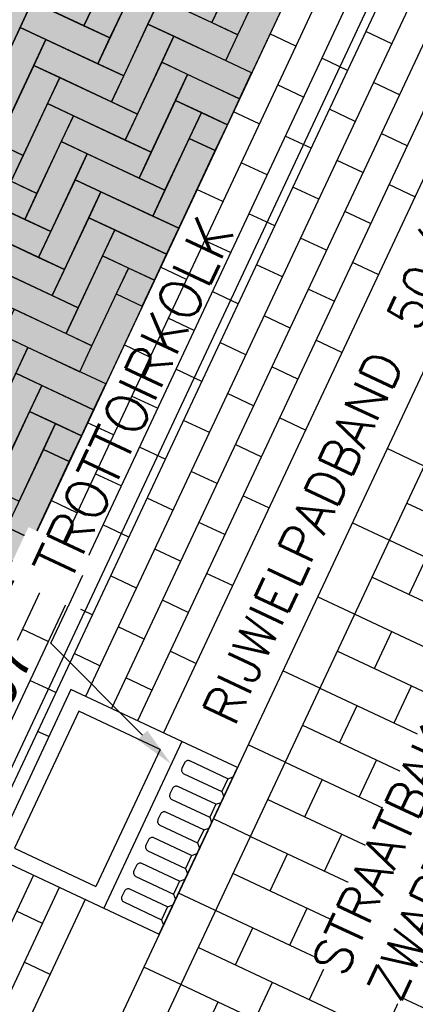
# Model space of a CAD drawing. Header units: metres. Extents: x 252743 to 254903, y 592696 to 593766.
# Tile 185 of 256: x 254467.719 to 254468.686, y 593461.027 to 593463.434. Entities that reach past the tile are written whole.
import ezdxf
from ezdxf import colors
from ezdxf.entities.mleader import LeaderData, LeaderLine
from ezdxf.math import Vec2, Vec3

# ---------------------------------------------------------------- set-up
doc = ezdxf.new("R2010")
doc.units = ezdxf.units.M
for name, color, linetype in [('B-WB-PROFIEL-TEKST 50', 8, 'Continuous'), ('N-WB-AANDUIDING PROFIEL', 4, 'Continuous'), ('N-WB-PROFIEL-ARC', 8, 'Continuous'), ('N-WB-PROFIEL-KOLK', 8, 'Continuous'), ('N-WB-PROFIEL-LIJN', 3, 'Continuous'), ('N-WB-PROFIEL-MAATVOERING', 7, 'Continuous')]:
    doc.layers.add(name, color=color, linetype=linetype)
doc.layers.add('N-WB-PROFIEL-HULP', color=6, linetype='Continuous', plot=False)
doc.styles.add('B_STANDAARD HOLLEMA', font='txt.shx', dxfattribs={"width": 0.8, "height": 1.8})
doc.styles.add('B_STANDARD 50', font='txt.shx', dxfattribs={"height": 0.09})
doc.styles.add('N_STANDARD 50', font='arial.ttf', dxfattribs={"height": 0.1})
doc.dimstyles.new('N_DIMENSION 50', dxfattribs={"dimtxt": 0.1, "dimasz": 0.1, "dimexe": 0.03125, "dimexo": 0.03125, "dimgap": 0.0625, "dimtad": 1, "dimzin": 3, "dimdsep": 46, "dimtxsty": 'N_STANDARD 50', "dimcen": 0, "dimazin": 3, "dimtfac": 1, "dimtix": 1, "dimtmove": 2, "dimatfit": 3, "dimfxl": 0.03125, "dimfxlon": 1, "dimtfill": 1, "dimtolj": 1, "dimtzin": 0, "dimarcsym": 0})
pattern_1 = [(64.86870962, (638453.279735, 180704.23473), (-0.0275030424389, 0.0348203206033), [0, -0.0396875])]

# ---------------------------------------------------------------- blocks, each defined once
blk = doc.blocks.new('A$C5188233F')
at = {"layer": 'N-WB-PROFIEL-KOLK', "ltscale": 0.2}
for points in [[(0.4382, -0.317), (0.4497, -0.0172), (0.4497, -0.0172), (0, 0), (-0.0115, -0.2998)], [(0.3998, -0.2755), (0.4082, -0.0557), (0.0384, -0.0415), (0.03, -0.2613)], [(0.3998, -0.2755), (0.03, -0.2613)], [(0.0178, -0.441), (0.0178, -0.441), (0.0074, -0.4506)], [(0.0523, -0.4423), (0.0178, -0.441)], [(0.0523, -0.4423), (0.0523, -0.4423), (0.062, -0.4527)], [(0.0869, -0.4437), (0.0869, -0.4437), (0.0766, -0.4533)], [(0.1215, -0.445), (0.0869, -0.4437)], [(0.1215, -0.445), (0.1215, -0.445), (0.1311, -0.4554)], [(0.1561, -0.4463), (0.1561, -0.4463), (0.1457, -0.4559)], [(0.1907, -0.4476), (0.1561, -0.4463)], [(0.1907, -0.4476), (0.1907, -0.4476), (0.2003, -0.458)], [(0.2253, -0.4489), (0.2253, -0.4489), (0.2149, -0.4586)], [(0.2599, -0.4503), (0.2253, -0.4489)], [(0.2599, -0.4503), (0.2599, -0.4503), (0.2695, -0.4606)], [(0.2945, -0.4516), (0.2945, -0.4516), (0.2841, -0.4612)], [(0.3291, -0.4529), (0.2945, -0.4516)], [(0.3291, -0.4529), (0.3291, -0.4529), (0.3387, -0.4633)], [(0.3637, -0.4542), (0.3637, -0.4542), (0.3533, -0.4639)], [(0.3982, -0.4556), (0.3637, -0.4542)], [(0.3982, -0.4556), (0.3982, -0.4556), (0.4079, -0.4659)]]:
    blk.add_lwpolyline(points, dxfattribs=at)
blk.add_lwpolyline([(0.4325, -0.4669), (0.4382, -0.317), (-0.0115, -0.2998), (-0.0172, -0.4497)], close=True, dxfattribs=at)
for points in [[(0.0523, -0.4423), (0.0562, -0.3404, 0.414214), (0.0466, -0.33), (0.032, -0.3295, 0.414214), (0.0217, -0.3391), (0.0178, -0.441)], [(0.1215, -0.445), (0.1254, -0.343, 0.414214), (0.1158, -0.3327), (0.1012, -0.3321, 0.414214), (0.0908, -0.3417), (0.0869, -0.4437)], [(0.1907, -0.4476), (0.1946, -0.3457, 0.414214), (0.185, -0.3353), (0.1704, -0.3348, 0.414214), (0.16, -0.3444), (0.1561, -0.4463)], [(0.2599, -0.4503), (0.2638, -0.3483, 0.414214), (0.2542, -0.338), (0.2396, -0.3374, 0.414214), (0.2292, -0.347), (0.2253, -0.4489)], [(0.3291, -0.4529), (0.333, -0.351, 0.414214), (0.3234, -0.3406), (0.3088, -0.3401, 0.414214), (0.2984, -0.3497), (0.2945, -0.4516)], [(0.3982, -0.4556), (0.4021, -0.3536, 0.414214), (0.3925, -0.3433), (0.3779, -0.3427, 0.414214), (0.3676, -0.3523), (0.3637, -0.4542)]]:
    blk.add_lwpolyline(points, format="xyb", dxfattribs=at)
blk = doc.blocks.new('*D123')
at = {"layer": 'Defpoints', "color": 0, "transparency": 16777216}
for p in [(254468.7912, 593463.994), (254466.681, 593459.4956), (254466.703, 593459.4852)]:
    blk.add_point(p, dxfattribs=at)
at = {"layer": 'N-WB-PROFIEL-MAATVOERING', "color": 0, "lineweight": -2, "transparency": 16777216}
for p, q in [((254468.8132, 593463.9836), (254468.8415, 593463.9704)), ((254468.7707, 593463.8931), (254466.7455, 593459.5758)), ((254466.703, 593459.4852), (254466.7313, 593459.472))]:
    blk.add_line(p, q, dxfattribs=at)
at = {"layer": 'N-WB-PROFIEL-MAATVOERING', "color": 0, "transparency": 16777216}
for points in [[(254468.7556, 593463.9002), (254468.7858, 593463.886), (254468.8132, 593463.9836)], [(254466.7304, 593459.5829), (254466.7605, 593459.5687), (254466.703, 593459.4852)]]:
    blk.add_solid(points, dxfattribs=at)
at = {"layer": 'N-WB-PROFIEL-MAATVOERING', "color": 0, "transparency": 16777216, "insert": (254467.6553, 593461.7827), "char_height": 0.1, "attachment_point": 5, "rotation": 64.8687, "style": 'N_STANDARD 50', "bg_fill": 3, "box_fill_scale": 1.1, "bg_fill_color": 256, "bg_fill_true_color": 13158600, "bg_fill_transparency": 0}
blk.add_mtext('\\A1;4.97', dxfattribs=at)

msp = doc.modelspace()

# ---------------------------------------------------------------- hatches: boundary and pattern name
at = {"layer": 'N-WB-PROFIEL-ARC'}
h = msp.add_hatch(dxfattribs=at)
h.set_pattern_fill('AR-HBONE', color=256, scale=0.001, angle=66.8687, style=0)
h.set_pattern_definition([(111.86870962, (638446.73581, 180890.67039), (-0.132132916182, 0.05644477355), [0.3048, -0.1016]), (201.86870962, (638446.69796, 180890.76468), (-0.132132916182, 0.05644477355), [0.3048, -0.1016])])
edge = h.paths.add_edge_path()
edge.add_arc((254467.1305, 593462.7731), 3.2527, -61.7494, 11.4871, ccw=False)
edge.add_line((254468.6701, 593459.9078), (254470.318, 593463.4208))

# ---------------------------------------------------------------- linework, layer by layer
for p, q in [((254469.2654, 593465.227), (254468.3942, 593463.3697)), ((254469.2654, 593465.227), (254468.3942, 593463.3697)), ((254469.32, 593465.1785), (254468.4576, 593463.34)), ((254469.32, 593465.1785), (254468.4576, 593463.34)), ((254469.3738, 593465.1284), (254468.5209, 593463.3103)), ((254469.3738, 593465.1284), (254468.5209, 593463.3103)), ((254469.4269, 593465.0767), (254468.5843, 593463.2805)), ((254469.4792, 593465.0233), (254468.6477, 593463.2508)), ((254469.4792, 593465.0233), (254468.6477, 593463.2508)), ((254467.3889, 593459.5307), (254469.789, 593464.6471)), ((254468.3942, 593463.3697), (254468.3308, 593463.3995)), ((254468.3942, 593463.3697), (254468.3308, 593463.3995)), ((254468.6289, 593463.3756), (254468.5655, 593463.4053)), ((254468.6289, 593463.3756), (254468.5655, 593463.4053)), ((254468.3942, 593463.3697), (254467.1456, 593460.708)), ((254468.3942, 593463.3697), (254467.1456, 593460.708)), ((254468.4576, 593463.34), (254467.209, 593460.6783)), ((254468.4576, 593463.34), (254467.209, 593460.6783)), ((254468.5209, 593463.3103), (254468.4576, 593463.34)), ((254468.5209, 593463.3103), (254468.4576, 593463.34)), ((254468.5209, 593463.3103), (254467.2723, 593460.6486)), ((254468.5209, 593463.3103), (254467.2723, 593460.6486)), ((254468.5843, 593463.2805), (254467.8803, 593461.7798)), ((254468.413, 593463.2449), (254468.3496, 593463.2747)), ((254468.413, 593463.2449), (254468.3496, 593463.2747)), ((254468.6477, 593463.2508), (254468.5843, 593463.2805)), ((254468.6477, 593463.2508), (254468.5843, 593463.2805)), ((254468.6477, 593463.2508), (254467.9437, 593461.75)), ((254468.6477, 593463.2508), (254467.9437, 593461.75)), ((254468.711, 593463.2211), (254468.007, 593461.7203)), ((254468.711, 593463.2211), (254468.007, 593461.7203)), ((254468.305, 593463.1796), (254468.2416, 593463.2093)), ((254468.305, 593463.1796), (254468.2416, 593463.2093)), ((254468.5397, 593463.1855), (254468.4763, 593463.2152)), ((254468.5397, 593463.1855), (254468.4763, 593463.2152)), ((254468.6665, 593463.126), (254468.6031, 593463.1558)), ((254468.6665, 593463.126), (254468.6031, 593463.1558)), ((254468.4317, 593463.1201), (254468.3684, 593463.1499)), ((254468.4317, 593463.1201), (254468.3684, 593463.1499)), ((254468.3238, 593463.0548), (254468.2604, 593463.0845)), ((254468.3238, 593463.0548), (254468.2604, 593463.0845)), ((254468.5585, 593463.0607), (254468.4951, 593463.0904)), ((254468.5585, 593463.0607), (254468.4951, 593463.0904)), ((254468.6852, 593463.0012), (254468.6219, 593463.031)), ((254468.6852, 593463.0012), (254468.6219, 593463.031)), ((254468.2158, 593462.9895), (254468.1524, 593463.0192)), ((254468.2158, 593462.9895), (254468.1524, 593463.0192)), ((254468.4505, 593462.9954), (254468.3871, 593463.0251)), ((254468.4505, 593462.9954), (254468.3871, 593463.0251)), ((254468.3426, 593462.93), (254468.2792, 593462.9598)), ((254468.3426, 593462.93), (254468.2792, 593462.9598)), ((254468.5773, 593462.9359), (254468.5139, 593462.9656)), ((254468.5773, 593462.9359), (254468.5139, 593462.9656)), ((254468.2346, 593462.8647), (254468.1712, 593462.8944)), ((254468.2346, 593462.8647), (254468.1712, 593462.8944)), ((254468.4693, 593462.8706), (254468.4059, 593462.9003)), ((254468.4693, 593462.8706), (254468.4059, 593462.9003)), ((254468.596, 593462.8111), (254468.5327, 593462.8408)), ((254468.596, 593462.8111), (254468.5327, 593462.8408)), ((254468.1266, 593462.7994), (254468.0632, 593462.8291)), ((254468.1266, 593462.7994), (254468.0632, 593462.8291)), ((254468.3613, 593462.8052), (254468.298, 593462.835)), ((254468.3613, 593462.8052), (254468.298, 593462.835)), ((254468.2534, 593462.7399), (254468.19, 593462.7696)), ((254468.2534, 593462.7399), (254468.19, 593462.7696)), ((254468.4881, 593462.7458), (254468.4247, 593462.7755)), ((254468.4881, 593462.7458), (254468.4247, 593462.7755)), ((254468.1454, 593462.6746), (254468.082, 593462.7043)), ((254468.1454, 593462.6746), (254468.082, 593462.7043)), ((254468.3801, 593462.6804), (254468.3167, 593462.7102)), ((254468.3801, 593462.6804), (254468.3167, 593462.7102)), ((254468.5069, 593462.621), (254468.4435, 593462.6507)), ((254468.5069, 593462.621), (254468.4435, 593462.6507)), ((254468.0374, 593462.6092), (254467.9741, 593462.639)), ((254468.0374, 593462.6092), (254467.9741, 593462.639)), ((254468.2721, 593462.6151), (254468.2088, 593462.6448)), ((254468.2721, 593462.6151), (254468.2088, 593462.6448)), ((254468.1642, 593462.5498), (254468.1008, 593462.5795)), ((254468.1642, 593462.5498), (254468.1008, 593462.5795)), ((254468.3989, 593462.5557), (254468.3355, 593462.5854)), ((254468.3989, 593462.5557), (254468.3355, 593462.5854)), ((254468.0562, 593462.4845), (254467.9928, 593462.5142)), ((254468.0562, 593462.4845), (254467.9928, 593462.5142)), ((254468.2909, 593462.4903), (254468.2276, 593462.5201)), ((254468.2909, 593462.4903), (254468.2276, 593462.5201)), ((254468.183, 593462.425), (254468.1196, 593462.4547)), ((254468.183, 593462.425), (254468.1196, 593462.4547)), ((254468.4177, 593462.4309), (254468.3543, 593462.4606)), ((254468.4177, 593462.4309), (254468.3543, 593462.4606)), ((254467.9482, 593462.4191), (254467.8849, 593462.4488)), ((254467.9482, 593462.4191), (254467.8849, 593462.4488)), ((254468.075, 593462.3597), (254468.0116, 593462.3894)), ((254468.075, 593462.3597), (254468.0116, 593462.3894)), ((254468.3097, 593462.3655), (254468.2463, 593462.3953)), ((254468.3097, 593462.3655), (254468.2463, 593462.3953)), ((254468.7079, 593462.3431), (254468.6173, 593462.3855)), ((254467.967, 593462.2943), (254467.9037, 593462.3241)), ((254467.967, 593462.2943), (254467.9037, 593462.3241)), ((254468.2017, 593462.3002), (254468.1384, 593462.3299)), ((254468.2017, 593462.3002), (254468.1384, 593462.3299)), ((254468.0938, 593462.2349), (254468.0304, 593462.2646)), ((254468.0938, 593462.2349), (254468.0304, 593462.2646)), ((254468.3285, 593462.2407), (254468.2651, 593462.2705)), ((254468.3285, 593462.2407), (254468.2651, 593462.2705)), ((254467.8591, 593462.229), (254467.7957, 593462.2587)), ((254467.8591, 593462.229), (254467.7957, 593462.2587)), ((254468.6657, 593462.2524), (254469.3899, 593461.9126)), ((254467.9858, 593462.1695), (254467.9224, 593462.1993)), ((254467.9858, 593462.1695), (254467.9224, 593462.1993)), ((254468.2205, 593462.1754), (254468.1572, 593462.2051)), ((254468.2205, 593462.1754), (254468.1572, 593462.2051)), ((254468.6229, 593462.162), (254468.5324, 593462.2045)), ((254468.6232, 593462.1619), (254469.3475, 593461.8221)), ((254467.8778, 593462.1042), (254467.8145, 593462.1339)), ((254467.8778, 593462.1042), (254467.8145, 593462.1339)), ((254468.1126, 593462.1101), (254468.0492, 593462.1398)), ((254468.1126, 593462.1101), (254468.0492, 593462.1398)), ((254468.6713, 593462.0289), (254468.7137, 593462.1194)), ((254467.7699, 593462.0389), (254467.7065, 593462.0686)), ((254467.7699, 593462.0389), (254467.7065, 593462.0686)), ((254468.0046, 593462.0448), (254467.9412, 593462.0745)), ((254468.0046, 593462.0448), (254467.9412, 593462.0745)), ((254468.2393, 593462.0506), (254468.1759, 593462.0804)), ((254468.2393, 593462.0506), (254468.1759, 593462.0804)), ((254468.5807, 593462.0713), (254469.305, 593461.7316)), ((254468.538, 593461.9809), (254468.4474, 593462.0234)), ((254467.8966, 593461.9794), (254467.8333, 593462.0092)), ((254467.8966, 593461.9794), (254467.8333, 593462.0092)), ((254468.1313, 593461.9853), (254468.068, 593462.015)), ((254468.1313, 593461.9853), (254468.068, 593462.015)), ((254468.5383, 593461.9808), (254469.2625, 593461.641)), ((254468.0234, 593461.92), (254467.96, 593461.9497)), ((254468.0234, 593461.92), (254467.96, 593461.9497)), ((254467.7887, 593461.9141), (254467.7253, 593461.9438)), ((254467.7887, 593461.9141), (254467.7253, 593461.9438)), ((254468.5863, 593461.8478), (254468.6288, 593461.9383)), ((254467.9154, 593461.8546), (254467.852, 593461.8844)), ((254467.9154, 593461.8546), (254467.852, 593461.8844)), ((254468.1501, 593461.8605), (254468.0867, 593461.8902)), ((254468.1501, 593461.8605), (254468.0867, 593461.8902)), ((254468.4958, 593461.8903), (254469.2201, 593461.5505)), ((254468.453, 593461.7999), (254468.3625, 593461.8423)), ((254467.8074, 593461.7893), (254467.7441, 593461.819)), ((254467.8074, 593461.7893), (254467.7441, 593461.819)), ((254468.0422, 593461.7952), (254467.9788, 593461.8249)), ((254468.0422, 593461.7952), (254467.9788, 593461.8249)), ((254468.6344, 593461.7148), (254468.6769, 593461.8053)), ((254468.4533, 593461.7997), (254469.1776, 593461.46)), ((254468.5014, 593461.6667), (254468.5439, 593461.7573)), ((254468.4108, 593461.7092), (254469.1351, 593461.3694)), ((254467.79, 593461.6815), (254467.7628, 593461.6942)), ((254467.79, 593461.6815), (254467.7628, 593461.6942)), ((254468.3681, 593461.6188), (254468.2776, 593461.6613)), ((254468.6824, 593461.5818), (254468.7249, 593461.6723)), ((254468.3684, 593461.6187), (254469.0926, 593461.2789)), ((254468.5494, 593461.5337), (254468.5919, 593461.6243)), ((254468.4164, 593461.4857), (254468.4589, 593461.5762)), ((254468.3259, 593461.5281), (254469.0502, 593461.1884)), ((254468.5975, 593461.4007), (254468.64, 593461.4913)), ((254468.2832, 593461.4377), (254468.1926, 593461.4802)), ((254468.4645, 593461.3527), (254468.507, 593461.4432)), ((254468.2834, 593461.4376), (254469.0077, 593461.0978)), ((254468.3315, 593461.3046), (254468.374, 593461.3951)), ((254468.241, 593461.3471), (254468.9652, 593461.0073)), ((254468.6456, 593461.2677), (254468.688, 593461.3582)), ((254467.7525, 593461.3426), (254467.3991, 593460.5891)), ((254467.7525, 593461.3426), (254467.3991, 593460.5891)), ((254467.8159, 593461.3129), (254467.4624, 593460.5594)), ((254467.8159, 593461.3129), (254467.4624, 593460.5594)), ((254468.1982, 593461.2567), (254468.1077, 593461.2991)), ((254468.5126, 593461.2197), (254468.555, 593461.3102)), ((254467.7746, 593461.2248), (254467.7112, 593461.2545)), ((254467.7746, 593461.2248), (254467.7112, 593461.2545)), ((254468.1985, 593461.2565), (254468.9228, 593460.9168)), ((254468.3796, 593461.1716), (254468.422, 593461.2621)), ((254468.2466, 593461.1235), (254468.289, 593461.2141)), ((254468.5606, 593461.0866), (254468.6031, 593461.1772)), ((254468.156, 593461.166), (254468.8803, 593460.8262)), ((254467.7934, 593461.1), (254467.73, 593461.1298)), ((254467.7934, 593461.1), (254467.73, 593461.1298)), ((254468.4276, 593461.0386), (254468.4701, 593461.1291)), ((254468.1133, 593461.0756), (254468.0227, 593461.1181)), ((254468.2946, 593460.9905), (254468.3371, 593461.0811)), ((254468.1136, 593461.0755), (254468.8378, 593460.7357)), ((254468.1616, 593460.9425), (254468.2041, 593461.033)), ((254468.6087, 593460.9536), (254468.6512, 593461.0442))]:
    msp.add_line(p, q, dxfattribs=at)
at = {"layer": 'N-WB-PROFIEL-ARC', "flags": 128}
for points in [[(254467.906, 593463.4828), (254467.7158, 593463.572), (254467.6861, 593463.5086), (254467.8762, 593463.4194)], [(254467.906, 593463.4828), (254467.7158, 593463.572), (254467.6861, 593463.5086), (254467.8762, 593463.4194)], [(254467.6861, 593463.5086), (254467.5969, 593463.3185), (254467.6603, 593463.2887), (254467.7495, 593463.4788)], [(254467.9396, 593463.3897), (254467.7495, 593463.4788), (254467.7198, 593463.4155), (254467.9099, 593463.3263)], [(254467.9396, 593463.3897), (254467.7495, 593463.4788), (254467.7198, 593463.4155), (254467.9099, 593463.3263)], [(254468.0327, 593463.4233), (254467.9435, 593463.2332), (254468.0069, 593463.2035), (254468.0961, 593463.3936)], [(254468.0327, 593463.4233), (254467.9435, 593463.2332), (254468.0069, 593463.2035), (254468.0961, 593463.3936)], [(254467.7198, 593463.4155), (254467.6306, 593463.2254), (254467.694, 593463.1956), (254467.7831, 593463.3857)], [(254467.9733, 593463.2966), (254467.7831, 593463.3857), (254467.7534, 593463.3224), (254467.9435, 593463.2332)], [(254467.9733, 593463.2966), (254467.7831, 593463.3857), (254467.7534, 593463.3224), (254467.9435, 593463.2332)], [(254467.7534, 593463.3224), (254467.6642, 593463.1323), (254467.7276, 593463.1025), (254467.8168, 593463.2926)], [(254468.0664, 593463.3302), (254467.9772, 593463.1401), (254468.0406, 593463.1104), (254468.1297, 593463.3005)], [(254468.0664, 593463.3302), (254467.9772, 593463.1401), (254468.0406, 593463.1104), (254468.1297, 593463.3005)], [(254468.0069, 593463.2035), (254467.8168, 593463.2926), (254467.7871, 593463.2293), (254467.9772, 593463.1401)], [(254468.0069, 593463.2035), (254467.8168, 593463.2926), (254467.7871, 593463.2293), (254467.9772, 593463.1401)], [(254467.7871, 593463.2293), (254467.6979, 593463.0391), (254467.7612, 593463.0094), (254467.8504, 593463.1995)], [(254468.0406, 593463.1104), (254467.8504, 593463.1995), (254467.8207, 593463.1362), (254468.0108, 593463.047)], [(254468.0406, 593463.1104), (254467.8504, 593463.1995), (254467.8207, 593463.1362), (254468.0108, 593463.047)], [(254467.7276, 593463.1025), (254467.5375, 593463.1917), (254467.5077, 593463.1283), (254467.6979, 593463.0391)], [(254467.7276, 593463.1025), (254467.5375, 593463.1917), (254467.5077, 593463.1283), (254467.6979, 593463.0391)], [(254467.8207, 593463.1362), (254467.7315, 593462.946), (254467.7949, 593462.9163), (254467.8841, 593463.1064)], [(254467.8207, 593463.1362), (254467.7315, 593462.946), (254467.7949, 593462.9163), (254467.8841, 593463.1064)], [(254468.0742, 593463.0173), (254467.8841, 593463.1064), (254467.8543, 593463.0431), (254468.0445, 593462.9539)], [(254467.7612, 593463.0094), (254467.5711, 593463.0986), (254467.5414, 593463.0352), (254467.7315, 593462.946)], [(254467.7612, 593463.0094), (254467.5711, 593463.0986), (254467.5414, 593463.0352), (254467.7315, 593462.946)], [(254467.8543, 593463.0431), (254467.7652, 593462.8529), (254467.8285, 593462.8232), (254467.9177, 593463.0133)], [(254467.8543, 593463.0431), (254467.7652, 593462.8529), (254467.8285, 593462.8232), (254467.9177, 593463.0133)], [(254468.1078, 593462.9242), (254467.9177, 593463.0133), (254467.888, 593462.95), (254468.0781, 593462.8608)], [(254468.1078, 593462.9242), (254467.9177, 593463.0133), (254467.888, 593462.95), (254468.0781, 593462.8608)], [(254467.7949, 593462.9163), (254467.6048, 593463.0055), (254467.575, 593462.9421), (254467.7652, 593462.8529)], [(254467.7949, 593462.9163), (254467.6048, 593463.0055), (254467.575, 593462.9421), (254467.7652, 593462.8529)], [(254467.888, 593462.95), (254467.7988, 593462.7598), (254467.8622, 593462.7301), (254467.9514, 593462.9202)], [(254467.888, 593462.95), (254467.7988, 593462.7598), (254467.8622, 593462.7301), (254467.9514, 593462.9202)], [(254467.8285, 593462.8232), (254467.6384, 593462.9124), (254467.6087, 593462.849), (254467.7988, 593462.7598)], [(254467.8285, 593462.8232), (254467.6384, 593462.9124), (254467.6087, 593462.849), (254467.7988, 593462.7598)], [(254468.0781, 593462.8608), (254467.9514, 593462.9202), (254467.9216, 593462.8569), (254468.0484, 593462.7974)], [(254468.0781, 593462.8608), (254467.9514, 593462.9202), (254467.9216, 593462.8569), (254468.0484, 593462.7974)], [(254467.9216, 593462.8569), (254467.8325, 593462.6667), (254467.8958, 593462.637), (254467.985, 593462.8271)], [(254467.9216, 593462.8569), (254467.8325, 593462.6667), (254467.8958, 593462.637), (254467.985, 593462.8271)], [(254467.8622, 593462.7301), (254467.6721, 593462.8193), (254467.6423, 593462.7559), (254467.8325, 593462.6667)], [(254467.8622, 593462.7301), (254467.6721, 593462.8193), (254467.6423, 593462.7559), (254467.8325, 593462.6667)], [(254468.0484, 593462.7974), (254467.985, 593462.8271), (254467.9553, 593462.7638), (254468.0187, 593462.734)], [(254468.0484, 593462.7974), (254467.985, 593462.8271), (254467.9553, 593462.7638), (254468.0187, 593462.734)], [(254467.8958, 593462.637), (254467.7057, 593462.7262), (254467.676, 593462.6628), (254467.8661, 593462.5736)], [(254467.8958, 593462.637), (254467.7057, 593462.7262), (254467.676, 593462.6628), (254467.8661, 593462.5736)], [(254467.676, 593462.6628), (254467.5868, 593462.4727), (254467.6502, 593462.443), (254467.7393, 593462.6331)], [(254467.676, 593462.6628), (254467.5868, 593462.4727), (254467.6502, 593462.443), (254467.7393, 593462.6331)], [(254467.9295, 593462.5439), (254467.7393, 593462.6331), (254467.7096, 593462.5697), (254467.8997, 593462.4805)], [(254467.9295, 593462.5439), (254467.7393, 593462.6331), (254467.7096, 593462.5697), (254467.8997, 593462.4805)], [(254467.7096, 593462.5697), (254467.6204, 593462.3796), (254467.6838, 593462.3499), (254467.773, 593462.54)], [(254467.7096, 593462.5697), (254467.6204, 593462.3796), (254467.6838, 593462.3499), (254467.773, 593462.54)], [(254467.8997, 593462.4805), (254467.773, 593462.54), (254467.7433, 593462.4766), (254467.87, 593462.4172)], [(254467.8997, 593462.4805), (254467.773, 593462.54), (254467.7433, 593462.4766), (254467.87, 593462.4172)], [(254467.7433, 593462.4766), (254467.6541, 593462.2865), (254467.7175, 593462.2568), (254467.8066, 593462.4469)], [(254467.7433, 593462.4766), (254467.6541, 593462.2865), (254467.7175, 593462.2568), (254467.8066, 593462.4469)], [(254467.87, 593462.4172), (254467.8066, 593462.4469), (254467.7769, 593462.3835), (254467.8403, 593462.3538)], [(254467.87, 593462.4172), (254467.8066, 593462.4469), (254467.7769, 593462.3835), (254467.8403, 593462.3538)], [(254467.7769, 593462.3835), (254467.6877, 593462.1934), (254467.7511, 593462.1637), (254467.8403, 593462.3538)], [(254467.7769, 593462.3835), (254467.6877, 593462.1934), (254467.7511, 593462.1637), (254467.8403, 593462.3538)], [(254467.7511, 593462.1637), (254467.561, 593462.2529), (254467.5312, 593462.1895), (254467.7214, 593462.1003)], [(254467.7511, 593462.1637), (254467.561, 593462.2529), (254467.5312, 593462.1895), (254467.7214, 593462.1003)], [(254467.7214, 593462.1003), (254467.5946, 593462.1598), (254467.5649, 593462.0964), (254467.6916, 593462.0369)], [(254467.7214, 593462.1003), (254467.5946, 593462.1598), (254467.5649, 593462.0964), (254467.6916, 593462.0369)]]:
    msp.add_lwpolyline(points, close=True, dxfattribs=at)
for points in [[(254468.0327, 593463.4233), (254468.0624, 593463.4867), (254467.9991, 593463.5164), (254467.9693, 593463.453)], [(254468.0327, 593463.4233), (254468.0624, 593463.4867), (254467.9991, 593463.5164), (254467.9693, 593463.453)], [(254467.906, 593463.4828), (254467.906, 593463.4828), (254467.8762, 593463.4194), (254467.9396, 593463.3897), (254467.9693, 593463.453)], [(254467.906, 593463.4828), (254467.906, 593463.4828), (254467.8762, 593463.4194), (254467.9396, 593463.3897), (254467.9693, 593463.453)], [(254467.9693, 593463.453), (254467.9099, 593463.3263), (254467.9733, 593463.2966), (254468.0327, 593463.4233)], [(254467.9693, 593463.453), (254467.9099, 593463.3263), (254467.9733, 593463.2966), (254468.0327, 593463.4233)], [(254468.0961, 593463.3936), (254468.0327, 593463.4233)], [(254468.0961, 593463.3936), (254468.0327, 593463.4233)], [(254467.7393, 593462.6331), (254467.676, 593462.6628)], [(254467.7393, 593462.6331), (254467.676, 593462.6628)], [(254467.9295, 593462.5439), (254467.7393, 593462.6331)], [(254467.9295, 593462.5439), (254467.7393, 593462.6331)]]:
    msp.add_lwpolyline(points, dxfattribs=at)
at = {"layer": 'N-WB-PROFIEL-HULP'}
for p, q in [((254469.2102, 593465.274), (254466.5536, 593459.6108)), ((254469.2102, 593465.274), (254466.5536, 593459.6108)), ((254468.6643, 593464.1104), (254468.2451, 593463.2167)), ((254468.6643, 593464.1104), (254468.2451, 593463.2167)), ((254468.3942, 593463.3697), (254468.3308, 593463.3995)), ((254468.3942, 593463.3697), (254468.3308, 593463.3995))]:
    msp.add_line(p, q, dxfattribs=at)
for points in [[(254465.1321, 593460.2067), (254467.4568, 593465.1625), (254469.2947, 593464.3004), (254468.0704, 593461.6906)], [(254466.494, 593459.5833), (254465.5816, 593460.0113), (254467.6924, 593464.5108), (254468.643, 593464.0649), (254466.5368, 593459.575)], [(254467.8793, 593461.2832), (254467.0528, 593459.5213)]]:
    msp.add_lwpolyline(points, dxfattribs=at)
at = {"layer": 'N-WB-PROFIEL-HULP', "flags": 128}
msp.add_lwpolyline([(254465.5816, 593460.0113), (254467.6924, 593464.5108), (254468.643, 593464.0649), (254468.643, 593464.0649), (254468.643, 593464.0649), (254468.643, 593464.0649), (254468.643, 593464.0649), (254466.5322, 593459.5654)], close=True, dxfattribs=at)
at = {"layer": 'N-WB-PROFIEL-HULP'}
msp.add_lwpolyline([(254465.5816, 593460.0113), (254467.6924, 593464.5108), (254468.643, 593464.0649), (254466.5322, 593459.5654)], close=True, dxfattribs=at)
at = {"layer": 'N-WB-PROFIEL-HULP', "flags": 128}
msp.add_lwpolyline([(254466.494, 593459.5833), (254465.5816, 593460.0113), (254467.6924, 593464.5108), (254468.643, 593464.0649), (254468.643, 593464.0649), (254468.643, 593464.0649), (254468.643, 593464.0649), (254468.643, 593464.0649), (254466.5368, 593459.575)], dxfattribs=at)
at = {"layer": 'N-WB-PROFIEL-HULP'}
msp.add_lwpolyline([(254470.318, 593463.4208, -0.330895), (254468.6701, 593459.9078), (254470.318, 593463.4208), (254470.318, 593463.4208), (254470.318, 593463.4208, -13.801624), (254470.318, 593463.4208, 2.430821)], format="xyb", close=True, dxfattribs=at)
at = {"layer": 'N-WB-PROFIEL-LIJN'}
for p, q in [((254469.5814, 593464.9115), (254468.0704, 593461.6906)), ((254469.5814, 593464.9115), (254468.0704, 593461.6906)), ((254469.7215, 593464.7394), (254467.2748, 593459.5236)), ((254469.7215, 593464.7394), (254467.2748, 593459.5236)), ((254467.8793, 593461.2832), (254467.0528, 593459.5213)), ((254467.8793, 593461.2832), (254467.0528, 593459.5213))]:
    msp.add_line(p, q, dxfattribs=at)

# ---------------------------------------------------------------- next in the draw order: texts
at = {"layer": 'B-WB-PROFIEL-TEKST 50', "lineweight": -3, "insert": (254468.1631, 593461.7411), "char_height": 0.09, "width": 4.063204, "attachment_point": 1, "rotation": 65, "style": 'B_STANDARD 50', "bg_fill": 3, "box_fill_scale": 1, "bg_fill_color": 256, "bg_fill_transparency": 0}
msp.add_mtext('RIJWIELPADBAND 50/200x200x1000 mm', dxfattribs=at)

# ---------------------------------------------------------------- next in the draw order: hatches: boundary and pattern name
at = {"layer": 'N-WB-PROFIEL-ARC'}
h = msp.add_hatch(dxfattribs=at)
h.set_pattern_fill('DOTS', color=1, scale=0.025, angle=64.8687, style=0)
h.set_pattern_definition(pattern_1)
h.paths.add_polyline_path([(254465.5816, 593460.0113), (254467.6924, 593464.5108), (254468.643, 593464.0649), (254466.5322, 593459.5654)])
h = msp.add_hatch(dxfattribs=at)
h.set_pattern_fill('DOTS', color=1, scale=0.025, angle=64.8687, style=0)
h.set_pattern_definition(pattern_1)
edge = h.paths.add_edge_path()
edge.add_line((254466.494, 593459.5833), (254465.5816, 593460.0113))
edge.add_line((254465.5816, 593460.0113), (254467.6924, 593464.5108))
edge.add_line((254467.6924, 593464.5108), (254468.643, 593464.0649))
edge.add_line((254468.643, 593464.0649), (254466.5368, 593459.575))

# ---------------------------------------------------------------- next in the draw order: linework, layer by layer
at = {"layer": 'N-WB-AANDUIDING PROFIEL', "lineweight": -3}
msp.add_circle((254467.1305, 593462.7731), 3.2527, dxfattribs=at)
msp.add_circle((254467.1305, 593462.7731), 3.2527, dxfattribs=at)
at = {"layer": 'N-WB-PROFIEL-ARC', "flags": 128}
for points in [[(254468.2784, 593463.6173), (254468.1892, 593463.4272), (254468.2526, 593463.3975), (254468.3418, 593463.5876)], [(254468.2189, 593463.4906), (254468.0288, 593463.5798), (254467.9991, 593463.5164), (254468.1892, 593463.4272)], [(254468.2526, 593463.3975), (254468.0624, 593463.4867), (254468.0327, 593463.4233), (254468.2228, 593463.3341)], [(254468.2526, 593463.3975), (254468.0624, 593463.4867), (254468.0327, 593463.4233), (254468.2228, 593463.3341)], [(254468.2862, 593463.3044), (254468.0961, 593463.3936), (254468.0664, 593463.3302), (254468.2565, 593463.241)], [(254468.2862, 593463.3044), (254468.0961, 593463.3936), (254468.0664, 593463.3302), (254468.2565, 593463.241)], [(254468.2565, 593463.241), (254468.1297, 593463.3005), (254468.1, 593463.2371), (254468.2268, 593463.1776)], [(254468.2565, 593463.241), (254468.1297, 593463.3005), (254468.1, 593463.2371), (254468.2268, 593463.1776)], [(254468.1, 593463.2371), (254468.0108, 593463.047), (254468.0742, 593463.0173), (254468.1634, 593463.2074)], [(254468.2268, 593463.1776), (254468.1634, 593463.2074), (254468.1337, 593463.144), (254468.197, 593463.1143)], [(254468.2268, 593463.1776), (254468.1634, 593463.2074), (254468.1337, 593463.144), (254468.197, 593463.1143)], [(254468.1337, 593463.144), (254468.0445, 593462.9539), (254468.1078, 593462.9242), (254468.197, 593463.1143)]]:
    msp.add_lwpolyline(points, close=True, dxfattribs=at)
msp.add_lwpolyline([(254468.2862, 593463.3044), (254468.0961, 593463.3936)], dxfattribs=at)
msp.add_lwpolyline([(254468.2862, 593463.3044), (254468.0961, 593463.3936)], dxfattribs=at)
at = {"layer": 'N-WB-PROFIEL-LIJN'}
msp.add_lwpolyline([(254465.5816, 593460.0113), (254467.6924, 593464.5108), (254468.643, 593464.0649), (254466.5322, 593459.5654)], close=True, dxfattribs=at)
msp.add_lwpolyline([(254466.494, 593459.5833), (254465.5816, 593460.0113), (254467.6924, 593464.5108), (254468.643, 593464.0649), (254466.5368, 593459.575)], dxfattribs=at)

# ---------------------------------------------------------------- next in the draw order: block references
at = {"layer": 'N-WB-PROFIEL-KOLK', "ltscale": 0.2, "rotation": 67.06116693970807}
msp.add_blockref('A$C5188233F', (254467.653, 593461.3894), dxfattribs=at)

# ---------------------------------------------------------------- next in the draw order: texts
at = {"layer": 'B-WB-PROFIEL-TEKST 50', "lineweight": -3, "insert": (254468.4306, 593461.1278), "char_height": 0.09, "width": 2.417644, "attachment_point": 1, "rotation": 65, "style": 'B_STANDARD 50', "bg_fill": 3, "box_fill_scale": 1, "bg_fill_color": 256, "bg_fill_transparency": 0}
msp.add_mtext('STRAATBAKSTEEN KF \\PZWART IN HALFSTEENSVERBAND ', dxfattribs=at)

# ---------------------------------------------------------------- next in the draw order: dimensions: what is measured, and where the dimension line sits
at = {"layer": 'N-WB-PROFIEL-MAATVOERING'}
dim = msp.add_aligned_dim(p1=(254468.7912, 593463.994), p2=(254466.681, 593459.4956), distance=0.0243, dimstyle='N_DIMENSION 50', dxfattribs=at)
dim.commit()
dim.dimension.update_dxf_attribs({"geometry": '*D123', "text_midpoint": (254467.6553, 593461.7827)})

# ---------------------------------------------------------------- next in the draw order: leaders
at = {"layer": 'B-WB-PROFIEL-TEKST 50'}
ml = msp.add_multileader_mtext('Standard', dxfattribs=at)
ml.set_content('{\\W1;TROTTOIRKOLK }', color=256, style='B_STANDAARD HOLLEMA')
ml.set_leader_properties()
ml.build(insert=Vec2(0, 0))
ml.multileader.update_dxf_attribs({"text_left_attachment_type": 5, "text_right_attachment_type": 5, "dogleg_length": 1, "arrow_head_size": 0.1, "scale": 0.05})
ctx = ml.context
ctx.base_point, ctx.scale, ctx.char_height, ctx.arrow_head_size, ctx.landing_gap_size, ctx.plane_origin, ctx.plane_x_axis, ctx.plane_y_axis = Vec3(254467.8165, 593461.9552), 0.05, 0.1, 0.1, 0.1, Vec3(254468.0898, 593461.6141), Vec3(0.424694, 0.905337), Vec3(-0.905337, 0.424694)
ctx.left_attachment, ctx.right_attachment = 5, 5
notes = []
notes.append((ctx, [(0, (1, 1, 0), (254467.7953, 593461.9099), (0.424694, 0.905337), 0.05, [(0, [(254468.0898, 593461.6141)], 0, [])])]))
ctx.mtext.insert, ctx.mtext.text_direction, ctx.mtext.rotation, ctx.mtext.width, ctx.mtext.flow_direction = Vec3(254467.7503, 593462.0967), Vec3(0.424694, 0.905337), 1.132173, 0.675487, 5
ctx.mtext.has_bg_fill, ctx.mtext.bg_color, ctx.mtext.bg_scale_factor, ctx.mtext.bg_transparency, ctx.mtext.use_window_bg_color = 1, -1027028792, 1.5, 0, 1
for ctx, leaders in notes:
    for number, flags, end, landing, length, lines in leaders:
        leader = LeaderData()
        leader.index, (leader.has_last_leader_line, leader.has_dogleg_vector, leader.attachment_direction) = number, flags
        leader.last_leader_point, leader.dogleg_vector, leader.dogleg_length = Vec3(end), Vec3(landing), length
        for number, points, colour, breaks in lines:
            line = LeaderLine()
            line.index, line.vertices, line.color, line.breaks = number, Vec3.list(points), colors.encode_raw_color(colour), breaks
            leader.lines.append(line)
        ctx.leaders.append(leader)

doc.saveas('drawing.dxf')
